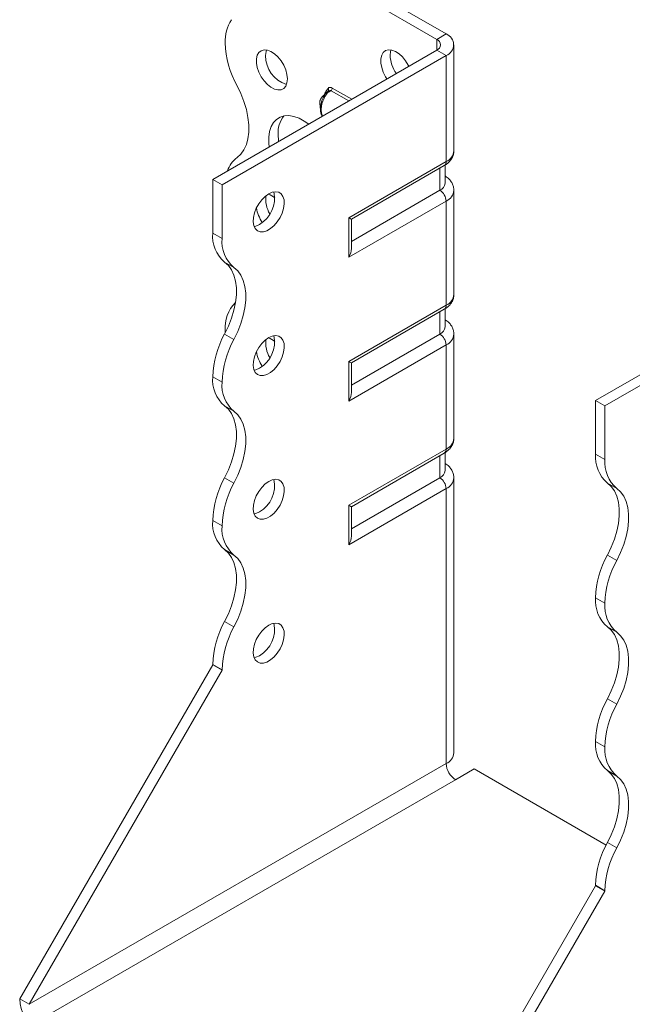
# Model space of a CAD drawing. Header units: millimetres. Extents: x 0 to 210, y 0 to 297.
# Tile 3 of 8: x 144 to 178, y 59 to 115. Entities that reach past the tile are written whole.
import ezdxf

# ---------------------------------------------------------------- set-up
doc = ezdxf.new("R2010")
doc.units = ezdxf.units.MM

msp = doc.modelspace()

# ---------------------------------------------------------------- linework, layer by layer
at = {"color": 7, "linetype": 'Continuous', "lineweight": 15}
for p, q in [((167.83, 114.35), (161.113, 118.228)), ((167.3, 114.044), (160.582, 117.922)), ((167.3, 114.044), (167.83, 114.35)), ((167.3, 114.044), (167.3, 113.432)), ((168.269, 107.716), (168.269, 113.738)), ((154.572, 106.084), (167.3, 113.432)), ((155.102, 105.778), (167.83, 113.126)), ((167.3, 113.432), (167.83, 113.126)), ((167.83, 107.104), (167.83, 113.126)), ((162.3, 110.546), (161.297, 111.124)), ((161.365, 111.278), (162.467, 110.642)), ((160.726, 110.381), (160.7, 110.239)), ((162.304, 103.914), (167.83, 107.104)), ((162.451, 103.829), (167.727, 106.875)), ((167.769, 105.879), (167.769, 106.903)), ((167.477, 105.471), (167.477, 106.731)), ((155.102, 105.778), (154.572, 106.084)), ((154.572, 103.043), (154.572, 106.084)), ((155.102, 102.737), (155.102, 105.778)), ((167.477, 105.471), (162.451, 102.569)), ((168.269, 99.551), (168.269, 105.471)), ((167.83, 104.858), (162.304, 101.668)), ((167.83, 98.938), (167.83, 104.858)), ((162.304, 101.668), (162.304, 103.914)), ((162.451, 102.161), (162.451, 103.829)), ((154.572, 103.043), (155.102, 102.737)), ((155.777, 101.085), (155.247, 101.391)), ((176.315, 93.532), (189.043, 100.88)), ((176.846, 93.226), (189.574, 100.574)), ((162.304, 95.748), (167.83, 98.938)), ((162.451, 95.664), (167.727, 98.71)), ((167.477, 97.305), (167.477, 98.565)), ((167.769, 97.714), (167.769, 98.738)), ((155.247, 97.308), (155.777, 97.002)), ((155.279, 97.508), (155.279, 97.369)), ((167.477, 97.305), (162.451, 94.404)), ((168.269, 91.385), (168.269, 97.305)), ((167.83, 96.693), (162.304, 93.503)), ((167.83, 90.773), (167.83, 96.693)), ((162.304, 93.503), (162.304, 95.748)), ((162.451, 93.996), (162.451, 95.664)), ((155.102, 94.571), (154.572, 94.877)), ((154.572, 94.877), (155.102, 94.571)), ((154.572, 94.877), (154.572, 94.877)), ((155.102, 94.571), (155.102, 94.571)), ((176.315, 93.532), (176.846, 93.226)), ((176.315, 90.491), (176.315, 93.532)), ((155.777, 92.92), (155.247, 93.226)), ((176.846, 90.184), (176.846, 93.226)), ((162.304, 87.583), (167.83, 90.773)), ((162.451, 87.498), (167.727, 90.544)), ((167.477, 89.14), (167.477, 90.4)), ((167.769, 89.548), (167.769, 90.572)), ((176.315, 90.491), (176.846, 90.184)), ((155.247, 89.143), (155.777, 88.837)), ((167.477, 89.14), (162.451, 86.238)), ((168.269, 73.524), (168.269, 89.14)), ((167.83, 88.528), (162.304, 85.337)), ((167.83, 72.911), (167.83, 88.528)), ((177.521, 88.533), (176.991, 88.839)), ((162.304, 85.337), (162.304, 87.583)), ((162.451, 85.83), (162.451, 87.498)), ((155.102, 86.406), (154.572, 86.712)), ((154.572, 86.711), (154.572, 86.712)), ((154.572, 86.711), (155.102, 86.405)), ((155.102, 86.405), (155.102, 86.406)), ((155.777, 84.754), (155.247, 85.061)), ((176.991, 84.756), (177.521, 84.45)), ((176.846, 82.019), (176.315, 82.325)), ((176.315, 82.324), (176.315, 82.325)), ((176.315, 82.324), (176.846, 82.018)), ((176.846, 82.018), (176.846, 82.019)), ((155.247, 80.978), (155.777, 80.671)), ((177.521, 80.368), (176.99, 80.674)), ((143.612, 59.543), (154.572, 78.526)), ((155.102, 78.24), (154.572, 78.546)), ((154.572, 78.526), (154.572, 78.546)), ((155.102, 78.22), (154.572, 78.526)), ((144.142, 59.236), (155.102, 78.22)), ((155.102, 78.22), (155.102, 78.24)), ((176.991, 76.591), (177.521, 76.285)), ((176.846, 73.853), (176.315, 74.159)), ((176.315, 74.159), (176.846, 73.853)), ((176.315, 74.159), (176.315, 74.159)), ((176.846, 73.853), (176.846, 73.853)), ((167.83, 72.911), (144.142, 59.236)), ((168.36, 71.993), (169.421, 72.605)), ((176.915, 68.279), (169.421, 72.605)), ((177.521, 72.202), (176.99, 72.508)), ((144.672, 58.318), (168.36, 71.993)), ((176.991, 68.425), (177.521, 68.119)), ((176.846, 65.688), (176.315, 65.994)), ((176.315, 65.974), (176.315, 65.994)), ((165.355, 46.99), (176.315, 65.974)), ((165.886, 46.684), (176.846, 65.668)), ((176.315, 65.974), (176.846, 65.668)), ((176.846, 65.668), (176.846, 65.688)), ((144.142, 59.236), (143.612, 59.543))]:
    msp.add_line(p, q, dxfattribs=at)
at = {"color": 7, "linetype": 'Continuous', "lineweight": 15, "flags": 128}
for points in [[(158.814, 111.798), (158.791, 112.047), (158.72, 112.31), (158.608, 112.573), (158.458, 112.822), (158.281, 113.043), (158.084, 113.225), (157.879, 113.357), (157.677, 113.432), (157.489, 113.447), (157.324, 113.401), (157.192, 113.295), (157.1, 113.137), (157.053, 112.934), (157.053, 112.697), (157.1, 112.439), (157.192, 112.174), (157.324, 111.916), (157.489, 111.679), (157.677, 111.477), (157.879, 111.319), (158.084, 111.215), (158.281, 111.169), (158.458, 111.185), (158.608, 111.261), (158.72, 111.394), (158.791, 111.576), (158.814, 111.798)], [(157.63, 113.442), (157.601, 113.346), (157.577, 113.125)], [(165.709, 112.513), (165.679, 112.574), (165.529, 112.823), (165.352, 113.044), (165.155, 113.226), (164.95, 113.358), (164.748, 113.433), (164.56, 113.448), (164.395, 113.402), (164.263, 113.296), (164.171, 113.138), (164.124, 112.934), (164.124, 112.697), (164.171, 112.439), (164.263, 112.174), (164.395, 111.917), (164.471, 111.799)], [(164.701, 113.442), (164.672, 113.347), (164.648, 113.125)], [(155.954, 107.325), (156.171, 107.52), (156.349, 107.767), (156.485, 108.063), (156.577, 108.401), (156.624, 108.777), (156.624, 109.183), (156.577, 109.612), (156.485, 110.057), (156.349, 110.51), (156.171, 110.963), (155.954, 111.408)], [(160.023, 109.231), (159.773, 109.406), (159.475, 109.564), (159.183, 109.668), (158.903, 109.713), (158.641, 109.7), (158.405, 109.628), (158.198, 109.5), (158.027, 109.317), (157.895, 109.086), (157.805, 108.81), (157.76, 108.496), (157.76, 108.152), (157.781, 107.937)], [(158.284, 108.634), (158.307, 108.278), (158.311, 108.243)], [(157.754, 105.268), (157.55, 105.122), (157.357, 104.93), (157.186, 104.701), (157.045, 104.447), (156.942, 104.183), (156.883, 103.922), (156.871, 103.678), (156.907, 103.465), (156.988, 103.295), (157.111, 103.175), (157.268, 103.114), (157.452, 103.113), (157.651, 103.174), (157.856, 103.292), (158.056, 103.462), (158.24, 103.675), (158.397, 103.918), (158.519, 104.178), (158.601, 104.443), (158.636, 104.697), (158.624, 104.927), (158.565, 105.12), (158.463, 105.266), (158.322, 105.357), (158.151, 105.388), (157.958, 105.358), (157.754, 105.268)], [(157.223, 103.532), (157.02, 103.442), (156.923, 103.42)], [(162.304, 103.914), (162.36, 103.881), (162.404, 103.856), (162.433, 103.839), (162.449, 103.83), (162.451, 103.829)], [(155.247, 101.391), (155.464, 101.196), (155.642, 100.949), (155.778, 100.653), (155.87, 100.315), (155.917, 99.939), (155.917, 99.533), (155.87, 99.104), (155.778, 98.659), (155.642, 98.206), (155.464, 97.753), (155.247, 97.308)], [(155.777, 97.002), (155.994, 97.447), (156.172, 97.9), (156.308, 98.353), (156.4, 98.798), (156.447, 99.227), (156.447, 99.633), (156.4, 100.009), (156.308, 100.347), (156.172, 100.643), (155.994, 100.89), (155.777, 101.085)], [(157.754, 97.102), (157.55, 96.957), (157.357, 96.765), (157.186, 96.535), (157.045, 96.282), (156.942, 96.017), (156.883, 95.756), (156.871, 95.513), (156.907, 95.3), (156.988, 95.129), (157.111, 95.01), (157.268, 94.948), (157.452, 94.948), (157.651, 95.009), (157.856, 95.127), (158.056, 95.297), (158.24, 95.509), (158.397, 95.752), (158.519, 96.013), (158.601, 96.278), (158.636, 96.532), (158.624, 96.761), (158.565, 96.954), (158.463, 97.1), (158.322, 97.191), (158.151, 97.223), (157.958, 97.192), (157.754, 97.102)], [(162.304, 95.748), (162.36, 95.716), (162.404, 95.691), (162.433, 95.674), (162.449, 95.665), (162.451, 95.664)], [(157.223, 95.367), (157.02, 95.277), (156.923, 95.254)], [(155.247, 93.226), (155.463, 93.031), (155.641, 92.784), (155.778, 92.488), (155.87, 92.15), (155.917, 91.774), (155.917, 91.368), (155.87, 90.939), (155.778, 90.494), (155.642, 90.041), (155.464, 89.588), (155.247, 89.143)], [(155.777, 88.837), (155.994, 89.282), (156.172, 89.735), (156.308, 90.188), (156.4, 90.633), (156.447, 91.062), (156.447, 91.468), (156.4, 91.844), (156.308, 92.182), (156.172, 92.478), (155.994, 92.725), (155.777, 92.92)], [(157.754, 88.937), (157.55, 88.792), (157.357, 88.599), (157.186, 88.37), (157.045, 88.116), (156.942, 87.852), (156.883, 87.591), (156.871, 87.347), (156.907, 87.135), (156.988, 86.964), (157.111, 86.845), (157.268, 86.783), (157.452, 86.782), (157.651, 86.843), (157.856, 86.962), (158.056, 87.132), (158.24, 87.344), (158.397, 87.587), (158.519, 87.848), (158.601, 88.112), (158.636, 88.366), (158.624, 88.596), (158.565, 88.789), (158.463, 88.935), (158.322, 89.026), (158.151, 89.057), (157.958, 89.027), (157.754, 88.937)], [(176.991, 84.756), (177.207, 85.201), (177.385, 85.654), (177.521, 86.107), (177.614, 86.552), (177.66, 86.981), (177.66, 87.387), (177.614, 87.763), (177.521, 88.101), (177.385, 88.397), (177.207, 88.644), (176.991, 88.839)], [(177.521, 84.45), (177.737, 84.895), (177.915, 85.348), (178.052, 85.801), (178.144, 86.246), (178.19, 86.675), (178.19, 87.081), (178.144, 87.456), (178.052, 87.795), (177.915, 88.091), (177.737, 88.338), (177.521, 88.533)], [(157.223, 87.202), (157.02, 87.111), (156.923, 87.089)], [(155.247, 85.061), (155.463, 84.866), (155.641, 84.618), (155.778, 84.323), (155.87, 83.984), (155.917, 83.609), (155.917, 83.203), (155.87, 82.773), (155.778, 82.328), (155.642, 81.875), (155.464, 81.423), (155.247, 80.978)], [(155.777, 80.671), (155.994, 81.116), (156.172, 81.569), (156.308, 82.022), (156.4, 82.467), (156.447, 82.897), (156.447, 83.303), (156.4, 83.678), (156.308, 84.017), (156.172, 84.312), (155.994, 84.56), (155.777, 84.754)], [(157.754, 80.771), (157.55, 80.626), (157.357, 80.434), (157.186, 80.205), (157.045, 79.951), (156.942, 79.686), (156.883, 79.425), (156.871, 79.182), (156.907, 78.969), (156.988, 78.798), (157.111, 78.679), (157.268, 78.618), (157.452, 78.617), (157.651, 78.678), (157.856, 78.796), (158.056, 78.966), (158.24, 79.178), (158.397, 79.421), (158.519, 79.682), (158.601, 79.947), (158.636, 80.201), (158.624, 80.43), (158.565, 80.623), (158.463, 80.769), (158.322, 80.861), (158.151, 80.892), (157.958, 80.862), (157.754, 80.771)], [(176.991, 76.591), (177.207, 77.036), (177.385, 77.489), (177.521, 77.942), (177.614, 78.387), (177.66, 78.816), (177.66, 79.222), (177.614, 79.597), (177.521, 79.936), (177.385, 80.232), (177.207, 80.479), (176.99, 80.674)], [(177.521, 76.285), (177.738, 76.729), (177.915, 77.182), (178.052, 77.635), (178.144, 78.08), (178.19, 78.51), (178.19, 78.916), (178.144, 79.291), (178.052, 79.63), (177.915, 79.925), (177.737, 80.173), (177.521, 80.368)], [(157.223, 79.036), (157.02, 78.946), (156.923, 78.923)], [(176.991, 68.425), (177.207, 68.87), (177.385, 69.323), (177.521, 69.776), (177.614, 70.221), (177.66, 70.65), (177.66, 71.056), (177.614, 71.432), (177.521, 71.771), (177.385, 72.066), (177.207, 72.314), (176.99, 72.508)], [(177.521, 68.119), (177.738, 68.564), (177.915, 69.017), (178.052, 69.47), (178.144, 69.915), (178.19, 70.344), (178.19, 70.75), (178.144, 71.126), (178.052, 71.464), (177.915, 71.76), (177.737, 72.007), (177.521, 72.202)]]:
    msp.add_lwpolyline(points, dxfattribs=at)
at = {"color": 7, "linetype": 'Continuous', "lineweight": 15}
for centre, radius, start, end in [((157.58, 113.932), 2.303, 147.7416, 182.2983), ((167.598, 113.738), 0.655, 290.7834, 69.2166), ((160.588, 114.004), 5.312, 181.7823, 209.2631), ((167.184, 113.738), 0.327, 290.7834, 69.2166), ((159.292, 113.112), 1.715, 179.583, 251.9806), ((166.522, 113.203), 1.875, 182.3667, 215.8301), ((161.038, 111.173), 0.12, 332.4214, 45.072), ((161.131, 111.29), 0.234, 315.1508, 357.1244), ((159.87, 108.722), 1.588, 142.2302, 183.1957), ((167.519, 107.791), 0.754, 294.3747, 354.3052), ((156.894, 106.089), 1.553, 127.2348, 161.8283), ((167.585, 107.077), 0.246, 305.0133, 6.2988), ((167.269, 105.929), 0.503, 294.3747, 354.3052), ((156.355, 105.034), 1.734, 300.0386, 11.5303), ((159.231, 104.965), 1.646, 173.1889, 210.4542), ((157.347, 104.128), 1.188, 50.2146, 71.2293), ((167.062, 104.823), 0.768, 2.6055, 57.3945), ((167.519, 105.546), 0.755, 294.3769, 354.2789), ((159.029, 104.782), 1.994, 188.8235, 214.7158), ((156.525, 102.878), 1.96, 175.1643, 229.312), ((157.055, 102.571), 1.96, 175.1643, 229.312), ((167.519, 99.626), 0.754, 294.3747, 354.3052), ((157.282, 97.665), 2.009, 134.7217, 184.4767), ((167.585, 98.911), 0.246, 305.0133, 6.2988), ((159.881, 94.712), 5.312, 150.7369, 178.2177), ((167.269, 97.763), 0.503, 294.3747, 354.3052), ((160.411, 94.406), 5.312, 150.7369, 178.2177), ((156.355, 96.868), 1.734, 300.0386, 11.5303), ((159.231, 96.8), 1.646, 173.1889, 210.4542), ((157.347, 95.963), 1.188, 50.2146, 71.2293), ((167.062, 96.658), 0.768, 2.6055, 57.3945), ((167.519, 97.38), 0.755, 294.3769, 354.2789), ((159.029, 96.617), 1.994, 188.8235, 214.7158), ((156.524, 94.712), 1.959, 175.1625, 229.3233), ((157.054, 94.405), 1.959, 175.1625, 229.3233), ((167.519, 91.46), 0.754, 294.3747, 354.3052), ((167.585, 90.746), 0.246, 305.0133, 6.2988), ((178.269, 90.325), 1.96, 175.1643, 229.312), ((178.799, 90.019), 1.96, 175.1643, 229.312), ((167.269, 89.598), 0.503, 294.3747, 354.3052), ((159.881, 86.547), 5.312, 150.7369, 178.2177), ((156.355, 88.703), 1.734, 300.0386, 11.5303), ((167.062, 88.493), 0.768, 2.6055, 57.3945), ((167.519, 89.215), 0.755, 294.3769, 354.2789), ((160.411, 86.24), 5.312, 150.7369, 178.2177), ((156.524, 86.546), 1.959, 175.1625, 229.3233), ((157.054, 86.24), 1.959, 175.1625, 229.3233), ((181.625, 82.16), 5.312, 150.7369, 178.2177), ((182.155, 81.854), 5.312, 150.7369, 178.2177), ((178.267, 82.159), 1.959, 175.1625, 229.3233), ((178.797, 81.853), 1.959, 175.1625, 229.3233), ((159.881, 78.381), 5.312, 150.7369, 178.2177), ((160.411, 78.075), 5.312, 150.7369, 178.2177), ((156.355, 80.537), 1.734, 300.0386, 11.5303), ((181.625, 73.994), 5.312, 150.7369, 178.2177), ((182.155, 73.688), 5.312, 150.7369, 178.2177), ((178.267, 73.994), 1.959, 175.1625, 229.3233), ((178.797, 73.688), 1.959, 175.1625, 229.3233), ((167.519, 73.598), 0.754, 294.3747, 354.3052), ((168.982, 72.964), 1.153, 182.6055, 237.3945), ((181.625, 65.829), 5.312, 150.7369, 178.2177), ((182.155, 65.523), 5.312, 150.7369, 178.2177), ((145.915, 59.647), 2.305, 182.6055, 237.3945)]:
    msp.add_arc(centre, radius, start, end, dxfattribs=at)
for centre, major_axis, ratio, start_param, end_param in [((161.951, 101.872), (0.354, 0.612), 0.577335, 4.71243, 5.497828), ((161.951, 93.707), (0.354, 0.612), 0.577335, 4.71243, 5.497828), ((161.951, 87.787), (0.5, -0.289), 0.00007, 0.000041, 0.785439), ((161.951, 85.542), (0.354, 0.612), 0.577335, 4.71243, 5.497828)]:
    msp.add_ellipse(centre, major_axis=major_axis, ratio=ratio, start_param=start_param, end_param=end_param, dxfattribs=at)
for points, knots in [([(161.365, 111.278), (161.316, 111.306), (161.267, 111.32), (161.181, 111.316), (161.145, 111.295), (161.123, 111.258)], [0, 0, 0, 0, 0.5, 0.5, 1, 1, 1, 1]), ([(161.066, 111.055), (161.015, 111.003), (160.929, 110.915), (160.821, 110.809), (160.756, 110.731), (160.715, 110.672), (160.691, 110.63), (160.677, 110.598), (160.666, 110.567), (160.647, 110.477), (160.666, 110.313), (160.681, 110.174), (160.69, 110.09)], [0, 0, 0, 0, 0.2127796, 0.360903, 0.4481105, 0.5113434, 0.558925, 0.5724218, 0.5885197, 0.6309231, 0.7760297, 1, 1, 1, 1]), ([(160.69, 110.093), (160.697, 110.194), (160.712, 110.396), (160.818, 110.688), (160.94, 110.895), (161.011, 111.006), (161.049, 111.036), (161.05, 111.037)], [0, 0, 0, 0, 0.32423, 0.653132, 0.845884, 0.995849, 1, 1, 1, 1]), ([(161.297, 111.124), (161.256, 111.11), (161.181, 111.083), (161.039, 110.947), (160.953, 110.81), (160.844, 110.59), (160.761, 110.353), (160.722, 110.04), (160.753, 109.835), (160.784, 109.723), (160.81, 109.694), (160.815, 109.688)], [0, 0, 0, 0, 0.070262, 0.1278436, 0.3168458, 0.3278375, 0.5274663, 0.7270529, 0.8929736, 0.9803069, 1, 1, 1, 1]), ([(160.903, 110.889), (160.931, 110.948), (160.995, 111.082), (161.077, 111.194), (161.123, 111.258)], [0, 0, 0, 0, 0.437487, 1, 1, 1, 1]), ([(161.138, 111.11), (161.134, 111.108), (161.093, 111.089), (161.064, 111.052), (161.039, 111.02)], [0, 0, 0, 0, 0.0995479, 1, 1, 1, 1]), ([(161.145, 111.118), (161.145, 111.118), (161.146, 111.119), (161.14, 111.115), (161.136, 111.111)], [0, 0, 0, 0, 0.214734, 1, 1, 1, 1]), ([(161.138, 111.11), (161.14, 111.112), (161.153, 111.125), (161.195, 111.13), (161.248, 111.133), (161.285, 111.127), (161.297, 111.124)], [0, 0, 0, 0, 0.04912, 0.385627, 0.792055, 1, 1, 1, 1]), ([(160.7, 110.239), (160.699, 110.231), (160.683, 110.146), (160.691, 109.995), (160.722, 109.813), (160.78, 109.721), (160.804, 109.682)], [0, 0, 0, 0, 0.037115, 0.384822, 0.744295, 1, 1, 1, 1]), ([(167.727, 106.875), (167.771, 106.903), (167.884, 106.973), (168.034, 107.111), (168.166, 107.291), (168.243, 107.489), (168.277, 107.636), (168.268, 107.711), (168.267, 107.718)], [0, 0, 0, 0, 0.14463, 0.368524, 0.579249, 0.781114, 0.979135, 1, 1, 1, 1]), ([(168.267, 105.47), (168.263, 105.537), (168.256, 105.675), (168.178, 105.871), (168.057, 106.05), (167.918, 106.188), (167.811, 106.256), (167.769, 106.283)], [0, 0, 0, 0, 0.201559, 0.41567, 0.630524, 0.854254, 1, 1, 1, 1]), ([(167.727, 98.71), (167.771, 98.737), (167.884, 98.807), (168.034, 98.946), (168.166, 99.126), (168.243, 99.323), (168.277, 99.47), (168.268, 99.546), (168.267, 99.553)], [0, 0, 0, 0, 0.14463, 0.368524, 0.579249, 0.781114, 0.979135, 1, 1, 1, 1]), ([(168.267, 97.305), (168.263, 97.371), (168.256, 97.509), (168.178, 97.705), (168.057, 97.884), (167.918, 98.022), (167.811, 98.09), (167.769, 98.117)], [0, 0, 0, 0, 0.201559, 0.41567, 0.630524, 0.854254, 1, 1, 1, 1]), ([(167.727, 90.544), (167.771, 90.572), (167.884, 90.642), (168.034, 90.78), (168.166, 90.96), (168.243, 91.158), (168.277, 91.305), (168.268, 91.38), (168.267, 91.388)], [0, 0, 0, 0, 0.1446304, 0.3685239, 0.5792494, 0.7811143, 0.9791348, 1, 1, 1, 1]), ([(168.267, 89.139), (168.263, 89.206), (168.256, 89.344), (168.178, 89.54), (168.057, 89.719), (167.918, 89.857), (167.811, 89.925), (167.769, 89.952)], [0, 0, 0, 0, 0.201559, 0.41567, 0.630524, 0.854254, 1, 1, 1, 1])]:
    msp.add_open_spline(points, degree=3, knots=knots, dxfattribs=at)

doc.saveas('drawing.dxf')
